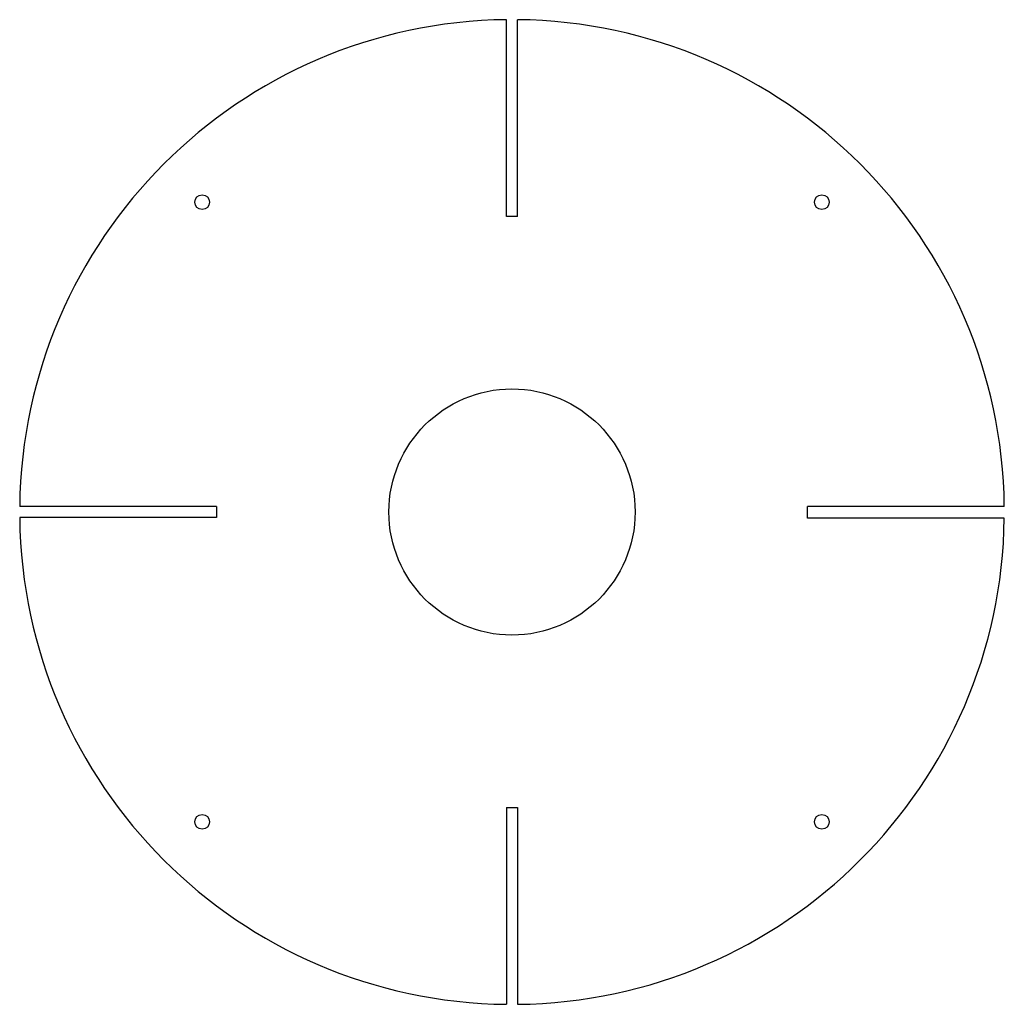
# Model space of a CAD drawing. Header units: centimetres. Extents: x -14 to 6, y 0 to 20.
import ezdxf

# ---------------------------------------------------------------- set-up
doc = ezdxf.new("R2010")
doc.units = ezdxf.units.CM

msp = doc.modelspace()

# ---------------------------------------------------------------- linework, layer by layer
at = {"color": 7, "linetype": 'Continuous', "lineweight": 25}
for p, q in [((-4.115, 16), (-4.115, 19.999)), ((-3.885, 16), (-3.885, 19.999)), ((-3.885, 16), (-4.115, 16)), ((-10, 10.115), (-13.999, 10.115)), ((-10, 10.115), (-10, 9.885)), ((2, 9.875), (2, 10.115)), ((5.999, 10.115), (2, 10.115)), ((-10, 9.885), (-13.999, 9.885)), ((5.999, 9.875), (2, 9.875)), ((-4.115, 4), (-3.885, 4)), ((-4.115, 4), (-4.115, 0.001)), ((-3.885, 4), (-3.885, 0.001))]:
    msp.add_line(p, q, dxfattribs=at)
for centre, radius in [((-10.293, 16.293), 0.15), ((2.293, 16.293), 0.15), ((-4, 10), 2.5), ((-10.293, 3.707), 0.15), ((2.293, 3.707), 0.15)]:
    msp.add_circle(centre, radius, dxfattribs=at)
for start, end in [(90.6589, 179.3411), (0.6589, 89.3411), (180.6589, 269.3411), (270.6589, 359.2838)]:
    msp.add_arc((-4, 10), 10, start, end, dxfattribs=at)

doc.saveas('drawing.dxf')
